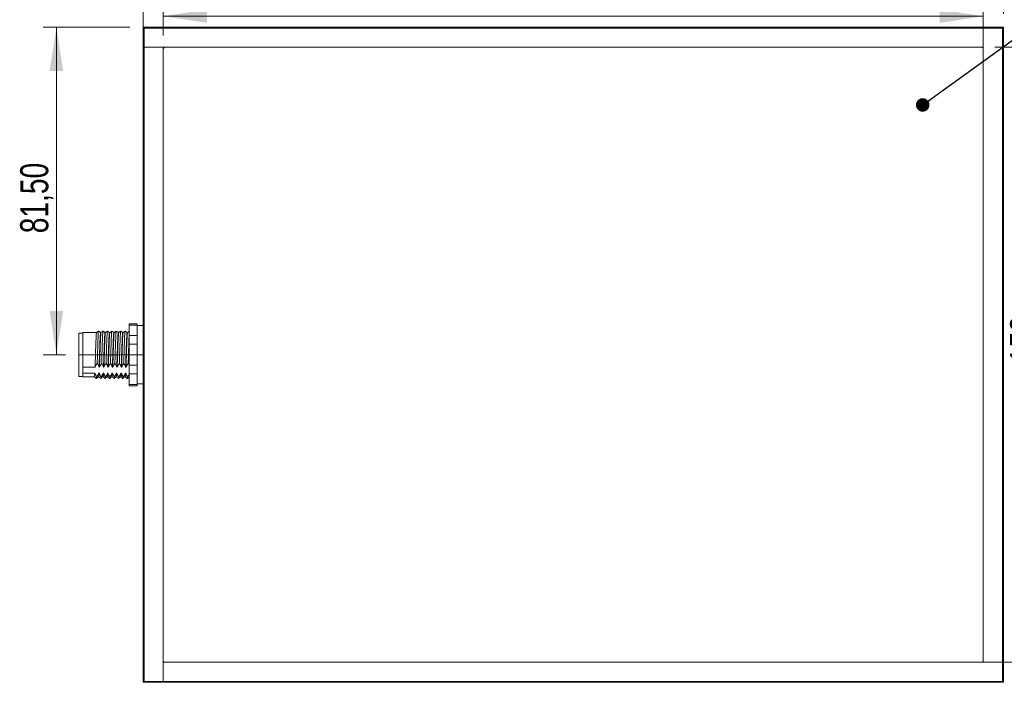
# Model space of a CAD drawing. Header units: millimetres. Extents: x 16 to 406, y 17 to 284.
# Tile 3 of 29: x 123 to 198, y 19 to 69. Entities that reach past the tile are written whole.
import ezdxf

# ---------------------------------------------------------------- set-up
doc = ezdxf.new("R2010")
doc.units = ezdxf.units.MM
doc.linetypes.add('CENTERX2', pattern=[20.32, 12.7, -2.54, 2.54, -2.54])
doc.styles.add('SLDTEXTSTYLE0', font='TXT', dxfattribs={"width": 0.75})
doc.dimstyles.new('SLDDIMSTYLE0', dxfattribs={"dimtxt": 2.116667, "dimasz": 3.302, "dimexe": 0, "dimexo": 0.0625, "dimgap": 0.529167, "dimtad": 1, "dimtoh": 1, "dimlfac": 3.3, "dimrnd": 1e-09, "dimzin": 12, "dimdsep": 46, "dimtxsty": 'SLDTEXTSTYLE0', "dimsah": 1, "dimcen": 0.09, "dimadec": 0, "dimazin": 0, "dimtfac": 1, "dimtofl": 0, "dimtmove": 0, "dimatfit": 3, "dimfxl": 0, "dimtolj": 1, "dimtzin": 12, "dimarcsym": 0})
doc.dimstyles.new('SLDDIMSTYLE1', dxfattribs={"dimtxt": 0, "dimasz": 1.016, "dimexe": 0, "dimexo": 0.0625, "dimgap": 0, "dimtad": 0, "dimtih": 1, "dimtoh": 1, "dimdec": 0, "dimrnd": 1e-09, "dimzin": 0, "dimdsep": 46, "dimtxsty": 'Standard', "dimblk1": 'DOT', "dimblk2": 'DOT', "dimsah": 1, "dimcen": 0.09, "dimadec": 0, "dimazin": 0, "dimtfac": 1.016, "dimtdec": 0, "dimtofl": 0, "dimtmove": 0, "dimatfit": 3, "dimldrblk": 'DOT', "dimfxl": 0, "dimtolj": 1, "dimtzin": 0, "dimarcsym": 0})

# ---------------------------------------------------------------- blocks, each defined once
blk = doc.blocks.new('*D128')
at = {"color": 7, "linetype": 'Continuous', "lineweight": 0}
for p, q in [((131.721, 68.103), (125.175, 68.103)), ((126.175, 43.406), (126.175, 68.103)), ((126.873, 43.406), (125.175, 43.406))]:
    blk.add_line(p, q, dxfattribs=at)
for points in [[(126.175, 68.103), (125.667, 64.801), (126.683, 64.801)], [(126.175, 43.406), (126.683, 46.708), (125.667, 46.708)]]:
    blk.add_solid(points, dxfattribs=at)
at = {"color": 7, "linetype": 'Continuous', "lineweight": 0, "insert": (123.446, 52.568), "char_height": 2.1167, "attachment_point": 1, "rotation": 90, "style": 'SLDTEXTSTYLE0'}
blk.add_mtext('81,50', dxfattribs=at)
blk = doc.blocks.new('*D129')
at = {"color": 7, "linetype": 'Continuous', "lineweight": 0}
for p, q in [((196.933, 66.587), (201.803, 66.587)), ((200.803, 66.587), (200.803, 20.224)), ((196.933, 20.224), (201.803, 20.224))]:
    blk.add_line(p, q, dxfattribs=at)
for points in [[(200.803, 66.587), (200.295, 63.285), (201.311, 63.285)], [(200.803, 20.224), (201.311, 23.526), (200.295, 23.526)]]:
    blk.add_solid(points, dxfattribs=at)
at = {"color": 7, "linetype": 'Continuous', "lineweight": 0, "insert": (198.074, 42.775), "char_height": 2.1167, "attachment_point": 1, "rotation": 90, "style": 'SLDTEXTSTYLE0'}
blk.add_mtext('153', dxfattribs=at)
blk = doc.blocks.new('*D130')
at = {"color": 7, "linetype": 'Continuous', "lineweight": 0}
for p, q in [((134.236, 67.466), (134.236, 69.934)), ((196.055, 67.466), (196.055, 69.934)), ((196.055, 68.934), (134.236, 68.934))]:
    blk.add_line(p, q, dxfattribs=at)
for points in [[(134.236, 68.934), (137.538, 68.426), (137.538, 69.442)], [(196.055, 68.934), (192.753, 69.442), (192.753, 68.426)]]:
    blk.add_solid(points, dxfattribs=at)
at = {"color": 7, "linetype": 'Continuous', "lineweight": 0, "insert": (159.239, 71.662), "char_height": 2.1167, "attachment_point": 1, "style": 'SLDTEXTSTYLE0'}
blk.add_mtext('204', dxfattribs=at)
blk = doc.blocks.new('*D131')
at = {"color": 7, "linetype": 'Continuous', "lineweight": 0}
for p, q in [((132.721, 67.587), (132.721, 73.367)), ((197.57, 69.103), (197.57, 73.367)), ((132.721, 72.367), (197.57, 72.367))]:
    blk.add_line(p, q, dxfattribs=at)
for points in [[(132.721, 72.367), (136.023, 71.859), (136.023, 72.875)], [(197.57, 72.367), (194.268, 72.875), (194.268, 71.859)]]:
    blk.add_solid(points, dxfattribs=at)
at = {"color": 7, "linetype": 'Continuous', "lineweight": 0, "insert": (159.239, 75.095), "char_height": 2.1167, "attachment_point": 1, "style": 'SLDTEXTSTYLE0'}
blk.add_mtext('214', dxfattribs=at)
blk = doc.blocks.new('*D132')
at = {"color": 7, "linetype": 'Continuous', "lineweight": 0}
for p, q in [((198.57, 68.103), (205.219, 68.103)), ((204.219, 68.103), (204.219, 18.709)), ((198.57, 18.709), (205.219, 18.709))]:
    blk.add_line(p, q, dxfattribs=at)
for points in [[(204.219, 68.103), (203.711, 64.801), (204.727, 64.801)], [(204.219, 18.709), (204.727, 22.011), (203.711, 22.011)]]:
    blk.add_solid(points, dxfattribs=at)
at = {"color": 7, "linetype": 'Continuous', "lineweight": 0, "insert": (201.491, 42.775), "char_height": 2.1167, "attachment_point": 1, "rotation": 90, "style": 'SLDTEXTSTYLE0'}
blk.add_mtext('163', dxfattribs=at)
blk = doc.blocks.new('_DOT')
at = {"color": 0, "linetype": 'ByBlock', "lineweight": -2}
blk.add_line((-0.5, 0), (-1, 0), dxfattribs=at)
at = {"color": 0, "linetype": 'ByBlock', "const_width": 0.5}
blk.add_lwpolyline([(-0.25, 0, 1), (0.25, 0, 1)], format="xyb", close=True, dxfattribs=at)

msp = doc.modelspace()

# ---------------------------------------------------------------- linework, layer by layer
at = {"color": 7, "linetype": 'Continuous', "lineweight": 15}
for p, q in [((132.7213, 68.1025), (132.7819, 68.0419)), ((132.7213, 68.1025), (134.2365, 68.1025)), ((132.7213, 66.5874), (132.7213, 68.1025)), ((134.2365, 68.0419), (132.7819, 68.0419)), ((132.7819, 68.0419), (132.7819, 66.5874)), ((134.2365, 68.0419), (134.2365, 68.1025)), ((134.2365, 68.1025), (196.0547, 68.1025)), ((196.0547, 68.0419), (134.2365, 68.0419)), ((196.0547, 68.1025), (196.0547, 68.0419)), ((196.0547, 68.1025), (197.5698, 68.1025)), ((196.0547, 68.0419), (196.0547, 68.1025)), ((196.0547, 66.5874), (196.0547, 68.0419)), ((196.0547, 20.2238), (196.0547, 68.0419)), ((197.5092, 68.0419), (196.0547, 68.0419)), ((197.5698, 68.1025), (197.5092, 68.0419)), ((197.5092, 66.5874), (197.5092, 68.0419)), ((197.5698, 68.1025), (197.5698, 66.5874)), ((132.7213, 20.2238), (132.7213, 66.5874)), ((132.7213, 66.5874), (132.7819, 66.5874)), ((132.7819, 66.5874), (132.7213, 66.5874)), ((132.7819, 66.5874), (132.7819, 20.2238)), ((132.7819, 66.5874), (134.2365, 66.5874)), ((196.0547, 66.5874), (132.7819, 66.5874)), ((134.2365, 66.5874), (134.2365, 18.7692)), ((134.2365, 20.345), (134.2365, 66.4662)), ((134.3577, 66.5874), (195.9335, 66.5874)), ((196.0547, 66.4662), (196.0547, 20.345)), ((197.5092, 66.5874), (197.5698, 66.5874)), ((197.5092, 20.2238), (197.5092, 66.5874)), ((197.5698, 66.5874), (197.5698, 20.2238)), ((131.6607, 45.6362), (131.6607, 45.7377)), ((132.2668, 45.6362), (131.6607, 45.6362)), ((131.6607, 44.849), (131.6607, 45.6362)), ((132.2668, 45.7377), (132.2668, 45.6362)), ((132.2668, 45.5286), (132.2668, 45.6362)), ((132.2668, 45.5286), (132.2668, 44.9566)), ((127.8728, 41.7692), (127.8728, 45.0419)), ((128.1759, 42.4722), (128.1759, 45.0722)), ((131.6607, 44.849), (132.2668, 44.849)), ((131.6607, 44.1929), (131.6607, 44.849)), ((132.2668, 44.849), (132.2668, 44.9566)), ((132.2668, 44.849), (132.2668, 44.1929)), ((132.2668, 44.1929), (131.6607, 44.1929)), ((131.6607, 42.6183), (131.6607, 44.1929)), ((132.2668, 43.9775), (132.2668, 44.1929)), ((132.2668, 43.9775), (132.2668, 42.8336)), ((128.1759, 42.4722), (129.0911, 42.4722)), ((128.1759, 42.4722), (128.1759, 42.2485)), ((129.3941, 42.4722), (129.4244, 42.4722)), ((129.7275, 42.4722), (129.7578, 42.4722)), ((130.0608, 42.4722), (130.0911, 42.4722)), ((130.3941, 42.4722), (130.4244, 42.4722)), ((130.7275, 42.4722), (130.7578, 42.4722)), ((131.0608, 42.4722), (131.0911, 42.4722)), ((131.3941, 42.4722), (131.4244, 42.4722)), ((131.6607, 42.6183), (132.2668, 42.6183)), ((131.6607, 41.9622), (131.6607, 42.6183)), ((132.2668, 42.6183), (132.2668, 42.8336)), ((132.2668, 42.6183), (132.2668, 41.9622)), ((128.1759, 42.2485), (128.1759, 42.0248)), ((129.0713, 42.0248), (128.1759, 42.0248)), ((128.1759, 41.7389), (128.1759, 42.0248)), ((129.4046, 42.0248), (129.3743, 42.0248)), ((129.7379, 42.0248), (129.7076, 42.0248)), ((130.0713, 42.0248), (130.0409, 42.0248)), ((130.4046, 42.0248), (130.3743, 42.0248)), ((130.7379, 42.0248), (130.7076, 42.0248)), ((131.0713, 42.0248), (131.0409, 42.0248)), ((131.4046, 42.0248), (131.3743, 42.0248)), ((132.2668, 41.9622), (131.6607, 41.9622)), ((131.6607, 41.1749), (131.6607, 41.9622)), ((132.2668, 41.8545), (132.2668, 41.9622)), ((132.2668, 41.8545), (132.2668, 41.2826)), ((131.6607, 41.1749), (132.2668, 41.1749)), ((131.6607, 41.0734), (131.6607, 41.1749)), ((132.2668, 41.1749), (132.2668, 41.2826)), ((132.2668, 41.1749), (132.2668, 41.0734)), ((132.7819, 20.2238), (132.7213, 20.2238)), ((132.7213, 18.7086), (132.7213, 20.2238)), ((132.7819, 20.2238), (132.7819, 18.7692)), ((134.2365, 20.2238), (134.2365, 18.7692)), ((134.2365, 20.2238), (197.5092, 20.2238)), ((195.9335, 20.2238), (134.3577, 20.2238)), ((197.5092, 20.2238), (196.0547, 20.2238)), ((197.5092, 18.7692), (197.5092, 20.2238)), ((197.5092, 20.2238), (197.5698, 20.2238)), ((197.5698, 20.2238), (197.5092, 20.2238)), ((197.5698, 20.2238), (197.5698, 18.7086)), ((132.7213, 18.7086), (132.7819, 18.7692)), ((134.2365, 18.7086), (132.7213, 18.7086)), ((132.7819, 18.7692), (134.2365, 18.7692)), ((134.2365, 18.7692), (134.2365, 18.7086)), ((134.2365, 18.7692), (196.0547, 18.7692)), ((134.2365, 18.7086), (134.2365, 18.7692)), ((196.0547, 18.7086), (134.2365, 18.7086)), ((196.0547, 18.7692), (197.5092, 18.7692)), ((196.0547, 18.7692), (196.0547, 18.7086)), ((197.5698, 18.7086), (196.0547, 18.7086)), ((197.5698, 18.7086), (197.5092, 18.7692))]:
    msp.add_line(p, q, dxfattribs=at)
at = {"color": 7, "linetype": 'CENTERX2', "lineweight": 0}
msp.add_line((127.8728, 43.4056), (132.7819, 43.4056), dxfattribs=at)
at = {"color": 7, "linetype": 'Continuous', "lineweight": 15}
for centre, start, end in [((134.3577, 66.4662), 90, 180), ((195.9335, 66.4662), 0, 90), ((134.3577, 20.345), 180, 270), ((195.9335, 20.345), 270, 0)]:
    msp.add_arc(centre, 0.1212, start, end, dxfattribs=at)
for points in [[(132.2668, 45.7377), (131.6607, 45.7377)], [(132.7213, 45.6025), (132.2668, 45.6025)], [(128.1759, 45.0419), (127.8728, 45.0419)], [(129.2062, 45.0722), (128.1759, 45.0722)], [(129.5396, 45.0722), (129.5092, 45.0722)], [(129.8728, 45.0722), (129.8426, 45.0722)], [(130.2061, 45.0722), (130.1758, 45.0722)], [(130.5395, 45.0722), (130.5092, 45.0722)], [(130.8729, 45.0722), (130.8425, 45.0722)], [(131.5395, 45.0722), (131.5092, 45.0722)], [(132.7213, 45.1697), (132.6922, 45.193)], [(127.8728, 41.7692), (128.1759, 41.7692)], [(128.1759, 41.7389), (129.0395, 41.7389)], [(129.3426, 41.7389), (129.3729, 41.7389)], [(130.0092, 41.7389), (130.0395, 41.7389)], [(130.3425, 41.7389), (130.3728, 41.7389)], [(130.6759, 41.7389), (130.7062, 41.7389)], [(131.0092, 41.7389), (131.0396, 41.7389)], [(132.7049, 41.7394), (132.7213, 41.7263)], [(131.6607, 41.0734), (132.2668, 41.0734)], [(132.2668, 41.2086), (132.7213, 41.2086)]]:
    msp.add_open_spline(points, degree=1, dxfattribs=at)
for points, knots in [([(129.2062, 45.0571), (129.2046, 45.0613), (129.1979, 45.0778), (129.1857, 44.9651), (129.17, 44.7264), (129.1555, 44.3695), (129.1395, 43.9357), (129.1243, 43.4583), (129.1087, 42.9448), (129.0973, 42.6382), (129.0911, 42.4722)], [0, 0, 0, 0, 0.0445253, 0.1784782, 0.3125506, 0.4440714, 0.5786208, 0.7117414, 0.843936, 1, 1, 1, 1]), ([(129.3565, 45.193), (129.3312, 45.1728), (129.2807, 45.1323), (129.2302, 45.0919), (129.2049, 45.0717)], [0, 0, 0, 0, 0.5000019, 1, 1, 1, 1]), ([(129.3565, 45.1827), (129.3553, 45.1845), (129.3491, 45.1934), (129.3372, 45.0793), (129.3215, 44.8223), (129.307, 44.4396), (129.2911, 43.9744), (129.2758, 43.4616), (129.2641, 43.0474), (129.2568, 42.8223), (129.2547, 42.7578)], [0, 0, 0, 0, 0.0380925, 0.1892365, 0.3405152, 0.4889156, 0.6407325, 0.7909375, 0.940098, 1, 1, 1, 1]), ([(129.5104, 45.0717), (129.4852, 45.092), (129.4346, 45.1324), (129.3841, 45.1728), (129.3588, 45.193)], [0, 0, 0, 0, 0.4999981, 1, 1, 1, 1]), ([(129.5092, 45.0571), (129.5076, 45.0613), (129.501, 45.0778), (129.4887, 44.9651), (129.473, 44.7264), (129.4586, 44.3695), (129.4426, 43.9357), (129.4274, 43.4583), (129.4117, 42.9448), (129.4003, 42.6382), (129.3941, 42.4722)], [0, 0, 0, 0, 0.0445253, 0.1784782, 0.3125506, 0.4440714, 0.5786208, 0.7117414, 0.843936, 1, 1, 1, 1]), ([(129.5396, 45.0648), (129.5389, 45.0672), (129.5333, 45.0889), (129.5225, 44.9985), (129.5065, 44.7896), (129.4921, 44.4526), (129.4763, 44.0334), (129.4607, 43.5607), (129.4477, 43.127), (129.4352, 42.7592), (129.428, 42.5679), (129.4244, 42.4722)], [0, 0, 0, 0, 0.01654913, 0.14968728, 0.28413513, 0.41556499, 0.5496226, 0.68344157, 0.81498396, 0.90750002, 1, 1, 1, 1]), ([(129.6898, 45.193), (129.6646, 45.1728), (129.614, 45.1323), (129.5635, 45.0919), (129.5382, 45.0717)], [0, 0, 0, 0, 0.5000019, 1, 1, 1, 1]), ([(129.6899, 45.1908), (129.6896, 45.1914), (129.6845, 45.2037), (129.674, 45.1162), (129.658, 44.8898), (129.6436, 44.529), (129.6278, 44.0788), (129.6122, 43.5727), (129.5996, 43.1187), (129.5913, 42.8577), (129.5881, 42.7578)], [0, 0, 0, 0, 0.0065658, 0.156863, 0.3086383, 0.4570076, 0.6083425, 0.759408, 0.9079043, 1, 1, 1, 1]), ([(129.8438, 45.0717), (129.8185, 45.092), (129.768, 45.1324), (129.7174, 45.1728), (129.6922, 45.193)], [0, 0, 0, 0, 0.4999981, 1, 1, 1, 1]), ([(129.8426, 45.0648), (129.842, 45.0672), (129.8363, 45.0889), (129.8255, 44.9985), (129.8095, 44.7896), (129.7951, 44.4526), (129.7794, 44.0334), (129.7637, 43.5607), (129.7508, 43.127), (129.7382, 42.7592), (129.7311, 42.5679), (129.7275, 42.4722)], [0, 0, 0, 0, 0.01654913, 0.14968728, 0.28413513, 0.41556499, 0.5496226, 0.68344157, 0.81498396, 0.90750002, 1, 1, 1, 1]), ([(129.8715, 45.0623), (129.8674, 45.0537), (129.8583, 45.0348), (129.8431, 44.8422), (129.8285, 44.5333), (129.8131, 44.128), (129.7972, 43.6639), (129.7838, 43.2123), (129.7702, 42.8053), (129.7619, 42.5834), (129.7578, 42.4722)], [0, 0, 0, 0, 0.1112241, 0.2473812, 0.3807073, 0.5155973, 0.6514516, 0.784323, 0.8919803, 1, 1, 1, 1]), ([(130.0232, 45.193), (129.9979, 45.1728), (129.9474, 45.1323), (129.8968, 45.0919), (129.8716, 45.0717)], [0, 0, 0, 0, 0.5000019, 1, 1, 1, 1]), ([(130.0231, 45.1829), (130.019, 45.1737), (130.0098, 45.1534), (129.9946, 44.9466), (129.98, 44.6154), (129.9646, 44.1803), (129.9487, 43.6835), (129.9352, 43.191), (129.9257, 42.8934), (129.9214, 42.7578)], [0, 0, 0, 0, 0.1244815, 0.2764957, 0.4253502, 0.5759502, 0.7276264, 0.8759733, 1, 1, 1, 1]), ([(130.1771, 45.0717), (130.1518, 45.092), (130.1013, 45.1324), (130.0508, 45.1728), (130.0255, 45.193)], [0, 0, 0, 0, 0.4999981, 1, 1, 1, 1]), ([(130.1758, 45.0671), (130.1713, 45.0581), (130.1618, 45.0391), (130.1462, 44.8425), (130.1315, 44.5332), (130.1161, 44.1281), (130.1002, 43.6639), (130.0868, 43.2123), (130.0733, 42.8053), (130.065, 42.5834), (130.0608, 42.4722)], [0, 0, 0, 0, 0.12118668, 0.25581755, 0.38764916, 0.52102712, 0.65535855, 0.78674055, 0.89319112, 1, 1, 1, 1]), ([(130.2048, 45.0558), (130.2018, 45.0546), (130.1939, 45.0516), (130.1798, 44.8926), (130.1648, 44.6086), (130.1499, 44.22), (130.1338, 43.766), (130.1197, 43.2984), (130.1053, 42.8518), (130.0958, 42.5991), (130.0911, 42.4722)], [0, 0, 0, 0, 0.0822001, 0.2183383, 0.3525541, 0.4865694, 0.6227413, 0.755942, 0.8774942, 1, 1, 1, 1]), ([(130.3565, 45.193), (130.3312, 45.1728), (130.2807, 45.1323), (130.2302, 45.0919), (130.2049, 45.0717)], [0, 0, 0, 0, 0.5000019, 1, 1, 1, 1]), ([(130.3564, 45.1759), (130.3534, 45.1747), (130.3454, 45.1714), (130.3314, 45.0007), (130.3163, 44.6962), (130.3014, 44.279), (130.2853, 43.7931), (130.2706, 43.2644), (130.2601, 42.9292), (130.2547, 42.7578)], [0, 0, 0, 0, 0.09227, 0.2442452, 0.3940751, 0.5436811, 0.6956939, 0.8443908, 1, 1, 1, 1]), ([(130.5104, 45.0717), (130.4852, 45.092), (130.4346, 45.1324), (130.3841, 45.1728), (130.3588, 45.193)], [0, 0, 0, 0, 0.4999981, 1, 1, 1, 1]), ([(130.5092, 45.0582), (130.5057, 45.0573), (130.4973, 45.055), (130.4829, 44.8931), (130.4678, 44.6085), (130.4529, 44.2201), (130.4368, 43.766), (130.4228, 43.2984), (130.4083, 42.8518), (130.3989, 42.5991), (130.3941, 42.4722)], [0, 0, 0, 0, 0.0927044, 0.2272844, 0.3599642, 0.4924456, 0.627059, 0.7587352, 0.8788963, 1, 1, 1, 1]), ([(130.5382, 45.0555), (130.5363, 45.058), (130.5294, 45.0666), (130.5166, 44.9369), (130.5011, 44.6796), (130.4866, 44.3089), (130.4705, 43.8668), (130.4556, 43.3848), (130.4405, 42.9051), (130.4297, 42.6091), (130.4245, 42.4738), (130.4244, 42.4722)], [0, 0, 0, 0, 0.0533466, 0.18921, 0.3243493, 0.4576501, 0.5938836, 0.7278512, 0.8622134, 0.9983795, 1, 1, 1, 1]), ([(130.6898, 45.193), (130.6646, 45.1728), (130.614, 45.1323), (130.5635, 45.0919), (130.5382, 45.0717)], [0, 0, 0, 0, 0.5000019, 1, 1, 1, 1]), ([(130.6898, 45.1755), (130.6878, 45.1782), (130.6809, 45.1875), (130.6681, 45.0483), (130.6526, 44.7723), (130.6381, 44.3745), (130.622, 43.9009), (130.606, 43.3386), (130.5945, 42.9652), (130.5881, 42.7578)], [0, 0, 0, 0, 0.0602939, 0.2119548, 0.3628076, 0.5116085, 0.6636824, 0.8132276, 1, 1, 1, 1]), ([(130.8438, 45.0717), (130.8185, 45.092), (130.768, 45.1324), (130.7174, 45.1728), (130.6922, 45.193)], [0, 0, 0, 0, 0.4999981, 1, 1, 1, 1]), ([(130.8425, 45.0554), (130.8402, 45.0588), (130.8328, 45.0691), (130.8196, 44.9377), (130.8042, 44.6794), (130.7896, 44.309), (130.7735, 43.8668), (130.7586, 43.3848), (130.7435, 42.9051), (130.7328, 42.6091), (130.7275, 42.4738), (130.7275, 42.4722)], [0, 0, 0, 0, 0.064293, 0.1985854, 0.3321621, 0.4639214, 0.5985796, 0.7309982, 0.8638067, 0.9983983, 1, 1, 1, 1]), ([(130.8716, 45.0615), (130.8707, 45.064), (130.8648, 45.0799), (130.8534, 44.9748), (130.8376, 44.7462), (130.8232, 44.3947), (130.8072, 43.9655), (130.7919, 43.4882), (130.7772, 43.0051), (130.7653, 42.6686), (130.7589, 42.5026), (130.7578, 42.4722)], [0, 0, 0, 0, 0.0247259, 0.1600197, 0.2957965, 0.4287776, 0.5647738, 0.6996848, 0.8331776, 0.9694433, 1, 1, 1, 1]), ([(131.0232, 45.193), (130.9979, 45.1728), (130.9474, 45.1323), (130.8968, 45.0919), (130.8716, 45.0717)], [0, 0, 0, 0, 0.5000019, 1, 1, 1, 1]), ([(131.0232, 45.1817), (131.0223, 45.1845), (131.0163, 45.2017), (131.0049, 45.089), (130.9891, 44.8437), (130.9747, 44.4667), (130.9588, 44.0061), (130.9447, 43.5409), (130.9329, 43.1165), (130.9252, 42.8782), (130.9214, 42.7578)], [0, 0, 0, 0, 0.0285502, 0.1794513, 0.3308909, 0.4792132, 0.6308975, 0.7813717, 0.8894715, 1, 1, 1, 1]), ([(131.1771, 45.0717), (131.1518, 45.092), (131.1013, 45.1324), (131.0508, 45.1728), (131.0255, 45.193)], [0, 0, 0, 0, 0.4999981, 1, 1, 1, 1]), ([(131.1759, 45.0588), (131.1746, 45.0627), (131.1683, 45.0813), (131.1564, 44.9759), (131.1406, 44.7459), (131.1262, 44.3948), (131.1103, 43.9655), (131.0949, 43.4882), (131.0802, 43.0051), (131.0683, 42.6686), (131.062, 42.5026), (131.0608, 42.4722)], [0, 0, 0, 0, 0.0360832, 0.1698015, 0.3039971, 0.4354296, 0.5698421, 0.703182, 0.8351203, 0.9697992, 1, 1, 1, 1]), ([(131.205, 45.0704), (131.2001, 45.0544), (131.1901, 45.0218), (131.1741, 44.8033), (131.1597, 44.478), (131.144, 44.0619), (131.1283, 43.5918), (131.1139, 43.1068), (131.1009, 42.7294), (131.0934, 42.5322), (131.0911, 42.4722)], [0, 0, 0, 0, 0.1316105, 0.2676559, 0.4006426, 0.5360307, 0.6715394, 0.8044692, 0.9404602, 1, 1, 1, 1]), ([(131.3565, 45.193), (131.3312, 45.1728), (131.2807, 45.1323), (131.2302, 45.0919), (131.2049, 45.0717)], [0, 0, 0, 0, 0.5000019, 1, 1, 1, 1]), ([(131.3589, 45.1841), (131.3582, 45.1875), (131.3525, 45.215), (131.3417, 45.125), (131.3257, 44.9092), (131.3112, 44.5549), (131.2955, 44.1097), (131.2806, 43.6334), (131.2678, 43.1697), (131.2591, 42.8961), (131.2547, 42.7578)], [0, 0, 0, 0, 0.0207784, 0.1672307, 0.3155174, 0.4604712, 0.6080416, 0.7557435, 0.8765437, 1, 1, 1, 1]), ([(131.5104, 45.0717), (131.4852, 45.092), (131.4346, 45.1324), (131.3841, 45.1728), (131.3588, 45.193)], [0, 0, 0, 0, 0.4999981, 1, 1, 1, 1]), ([(131.5092, 45.0683), (131.5089, 45.0696), (131.5036, 45.092), (131.4932, 45.0071), (131.4772, 44.8076), (131.4627, 44.4768), (131.4471, 44.0622), (131.4313, 43.5917), (131.4169, 43.1068), (131.4039, 42.7294), (131.3964, 42.5322), (131.3941, 42.4722)], [0, 0, 0, 0, 0.0082521, 0.1411397, 0.2756921, 0.4072196, 0.541122, 0.6751437, 0.8066149, 0.9411135, 1, 1, 1, 1]), ([(131.5382, 45.0597), (131.5344, 45.0538), (131.5257, 45.04), (131.5108, 44.8579), (131.4961, 44.5564), (131.4808, 44.156), (131.4648, 43.6946), (131.4504, 43.2097), (131.4365, 42.7914), (131.4278, 42.5626), (131.4244, 42.4722)], [0, 0, 0, 0, 0.1025114, 0.238699, 0.3722566, 0.5069174, 0.6429029, 0.7758358, 0.9114266, 1, 1, 1, 1]), ([(131.6607, 45.1697), (131.6452, 45.1572), (131.6043, 45.1246), (131.5635, 45.0919), (131.5382, 45.0717)], [0, 0, 0, 0, 0.3811241, 1, 1, 1, 1]), ([(131.6607, 44.9062), (131.6563, 44.8182), (131.6469, 44.6298), (131.6323, 44.2086), (131.6166, 43.7264), (131.6028, 43.2234), (131.593, 42.914), (131.5881, 42.7578)], [0, 0, 0, 0, 0.1841547, 0.3941325, 0.6061753, 0.8012672, 1, 1, 1, 1]), ([(129.0911, 42.4722), (129.1126, 42.521), (129.145, 42.5946), (129.2044, 42.6887), (129.2379, 42.7347), (129.2547, 42.7578)], [0, 0, 0, 0, 0.4964608, 0.7479039, 1, 1, 1, 1]), ([(129.2547, 42.7578), (129.2686, 42.7363), (129.3053, 42.6799), (129.3557, 42.5852), (129.3813, 42.51), (129.3941, 42.4722)], [0, 0, 0, 0, 0.2340907, 0.6153349, 1, 1, 1, 1]), ([(129.4244, 42.4722), (129.4459, 42.521), (129.4784, 42.5946), (129.5378, 42.6887), (129.5713, 42.7347), (129.5881, 42.7578)], [0, 0, 0, 0, 0.4964608, 0.7479039, 1, 1, 1, 1]), ([(129.5881, 42.7578), (129.602, 42.7363), (129.6386, 42.6799), (129.689, 42.5852), (129.7146, 42.51), (129.7275, 42.4722)], [0, 0, 0, 0, 0.23409075, 0.61533487, 1, 1, 1, 1]), ([(129.7578, 42.4722), (129.7678, 42.4967), (129.788, 42.5458), (129.8204, 42.6057), (129.8489, 42.6531), (129.8718, 42.6884), (129.8959, 42.7233), (129.9129, 42.7463), (129.9214, 42.7578)], [0, 0, 0, 0, 0.2477684, 0.496566, 0.6222173, 0.7479592, 0.8739447, 1, 1, 1, 1]), ([(129.9214, 42.7578), (129.9285, 42.7471), (129.9426, 42.7257), (129.9667, 42.6864), (129.9929, 42.6396), (130.0196, 42.5849), (130.0429, 42.5291), (130.0548, 42.4912), (130.0608, 42.4722)], [0, 0, 0, 0, 0.1169934, 0.2340499, 0.42449, 0.6152952, 0.8073873, 1, 1, 1, 1]), ([(130.0911, 42.4722), (130.1012, 42.4967), (130.1213, 42.5458), (130.1537, 42.6057), (130.1822, 42.6531), (130.2051, 42.6884), (130.2292, 42.7233), (130.2462, 42.7463), (130.2547, 42.7578)], [0, 0, 0, 0, 0.2477684, 0.496566, 0.6222173, 0.7479592, 0.8739447, 1, 1, 1, 1]), ([(130.2547, 42.7578), (130.2618, 42.7471), (130.276, 42.7257), (130.3, 42.6864), (130.3263, 42.6396), (130.3529, 42.5849), (130.3762, 42.5291), (130.3882, 42.4912), (130.3941, 42.4722)], [0, 0, 0, 0, 0.1169934, 0.2340499, 0.42449, 0.6152952, 0.8073873, 1, 1, 1, 1]), ([(130.4244, 42.4722), (130.4459, 42.521), (130.4784, 42.5946), (130.5378, 42.6887), (130.5713, 42.7347), (130.5881, 42.7578)], [0, 0, 0, 0, 0.4964608, 0.7479039, 1, 1, 1, 1]), ([(130.5881, 42.7578), (130.602, 42.7363), (130.6386, 42.6799), (130.689, 42.5852), (130.7146, 42.51), (130.7275, 42.4722)], [0, 0, 0, 0, 0.2340907, 0.6153349, 1, 1, 1, 1]), ([(130.7578, 42.4722), (130.7793, 42.521), (130.8117, 42.5946), (130.8711, 42.6887), (130.9046, 42.7347), (130.9214, 42.7578)], [0, 0, 0, 0, 0.4964608, 0.7479039, 1, 1, 1, 1]), ([(130.9214, 42.7578), (130.9353, 42.7363), (130.9719, 42.6799), (131.0224, 42.5852), (131.0479, 42.51), (131.0608, 42.4722)], [0, 0, 0, 0, 0.23409075, 0.61533487, 1, 1, 1, 1]), ([(131.0911, 42.4722), (131.1126, 42.521), (131.145, 42.5946), (131.2044, 42.6887), (131.2379, 42.7347), (131.2547, 42.7578)], [0, 0, 0, 0, 0.4964608, 0.7479039, 1, 1, 1, 1]), ([(131.2547, 42.7578), (131.2686, 42.7363), (131.3053, 42.6799), (131.3557, 42.5852), (131.3813, 42.51), (131.3941, 42.4722)], [0, 0, 0, 0, 0.2340907, 0.6153349, 1, 1, 1, 1]), ([(131.4244, 42.4722), (131.4345, 42.4967), (131.4547, 42.5458), (131.487, 42.6057), (131.5155, 42.6531), (131.5385, 42.6884), (131.5625, 42.7233), (131.5795, 42.7463), (131.5881, 42.7578)], [0, 0, 0, 0, 0.2477684, 0.496566, 0.6222173, 0.7479592, 0.8739447, 1, 1, 1, 1]), ([(131.5881, 42.7578), (131.6023, 42.7364), (131.6294, 42.6955), (131.6506, 42.6528), (131.6607, 42.6325)], [0, 0, 0, 0, 0.5229461, 1, 1, 1, 1]), ([(129.0394, 41.7389), (129.0646, 41.7187), (129.1152, 41.6783), (129.1657, 41.6379), (129.191, 41.6177)], [0, 0, 0, 0, 0.4999988, 1, 1, 1, 1]), ([(129.0713, 42.0248), (129.0673, 41.964), (129.0595, 41.8425), (129.0486, 41.7469), (129.0422, 41.753), (129.0395, 41.7556)], [0, 0, 0, 0, 0.3678949, 0.7351153, 1, 1, 1, 1]), ([(129.2107, 41.7392), (129.1967, 41.7606), (129.1713, 41.7996), (129.1392, 41.8574), (129.1125, 41.9121), (129.0892, 41.9679), (129.0772, 42.0058), (129.0713, 42.0248)], [0, 0, 0, 0, 0.2340375, 0.4244807, 0.615289, 0.8073842, 1, 1, 1, 1]), ([(129.2107, 41.7392), (129.2068, 41.6971), (129.2, 41.6238), (129.1937, 41.632), (129.191, 41.6355)], [0, 0, 0, 0, 0.5727885, 1, 1, 1, 1]), ([(129.1927, 41.6187), (129.218, 41.6389), (129.2685, 41.6793), (129.3191, 41.7197), (129.3443, 41.7399)], [0, 0, 0, 0, 0.50000101, 1, 1, 1, 1]), ([(129.3743, 42.0248), (129.3642, 42.0003), (129.3441, 41.9512), (129.3051, 41.8792), (129.2611, 41.8083), (129.2275, 41.7622), (129.2107, 41.7392)], [0, 0, 0, 0, 0.2477781, 0.4965855, 0.7479664, 1, 1, 1, 1]), ([(129.3743, 42.0248), (129.3703, 41.964), (129.3625, 41.8425), (129.3517, 41.7469), (129.3452, 41.753), (129.3426, 41.7556)], [0, 0, 0, 0, 0.3678949, 0.73511528, 1, 1, 1, 1]), ([(129.3716, 41.7394), (129.3968, 41.7192), (129.4474, 41.6788), (129.4979, 41.6384), (129.5232, 41.6182)], [0, 0, 0, 0, 0.4999981, 1, 1, 1, 1]), ([(129.4046, 42.0248), (129.3977, 41.9219), (129.3868, 41.7588), (129.3767, 41.753), (129.3729, 41.7509)], [0, 0, 0, 0, 0.6306583, 1, 1, 1, 1]), ([(129.544, 41.7392), (129.53, 41.7606), (129.5047, 41.7996), (129.4725, 41.8574), (129.4458, 41.9121), (129.4225, 41.9679), (129.4106, 42.0058), (129.4046, 42.0248)], [0, 0, 0, 0, 0.2340375, 0.4244807, 0.615289, 0.8073842, 1, 1, 1, 1]), ([(129.5255, 41.6182), (129.5508, 41.6384), (129.6013, 41.6788), (129.6518, 41.7192), (129.6771, 41.7394)], [0, 0, 0, 0, 0.5000019, 1, 1, 1, 1]), ([(129.544, 41.7392), (129.5412, 41.7087), (129.5349, 41.6389), (129.529, 41.6356), (129.5256, 41.6337)], [0, 0, 0, 0, 0.4366408, 1, 1, 1, 1]), ([(129.7076, 42.0248), (129.6976, 42.0003), (129.6774, 41.9512), (129.6384, 41.8792), (129.5944, 41.8083), (129.5608, 41.7622), (129.544, 41.7392)], [0, 0, 0, 0, 0.2477781, 0.4965855, 0.7479664, 1, 1, 1, 1]), ([(129.7076, 42.0248), (129.7007, 41.921), (129.6903, 41.7631), (129.6805, 41.7563), (129.6772, 41.754)], [0, 0, 0, 0, 0.6571957, 1, 1, 1, 1]), ([(129.7379, 42.0248), (129.7322, 41.9435), (129.7213, 41.7878), (129.7106, 41.7154), (129.7052, 41.7418), (129.7049, 41.7434)], [0, 0, 0, 0, 0.50681521, 0.97095592, 1, 1, 1, 1]), ([(129.7049, 41.7394), (129.7302, 41.7192), (129.7807, 41.6788), (129.8312, 41.6384), (129.8565, 41.6182)], [0, 0, 0, 0, 0.4999981, 1, 1, 1, 1]), ([(129.8773, 41.7392), (129.8634, 41.7606), (129.838, 41.7996), (129.8058, 41.8574), (129.7791, 41.9121), (129.7559, 41.9679), (129.7439, 42.0058), (129.7379, 42.0248)], [0, 0, 0, 0, 0.2340375, 0.4244807, 0.615289, 0.8073842, 1, 1, 1, 1]), ([(129.8773, 41.7392), (129.8757, 41.7217), (129.8689, 41.6484), (129.8621, 41.5924), (129.8568, 41.6207), (129.8565, 41.6224)], [0, 0, 0, 0, 0.2283756, 0.9556532, 1, 1, 1, 1]), ([(129.8588, 41.6182), (129.8841, 41.6384), (129.9346, 41.6788), (129.9852, 41.7192), (130.0104, 41.7394)], [0, 0, 0, 0, 0.5000019, 1, 1, 1, 1]), ([(130.0409, 42.0248), (130.0309, 42.0003), (130.0107, 41.9512), (129.9718, 41.8792), (129.9277, 41.8083), (129.8942, 41.7622), (129.8773, 41.7392)], [0, 0, 0, 0, 0.2477781, 0.4965855, 0.7479664, 1, 1, 1, 1]), ([(130.0409, 42.0248), (130.0352, 41.9376), (130.0248, 41.7788), (130.0149, 41.7559), (130.0104, 41.7456)], [0, 0, 0, 0, 0.5487726, 1, 1, 1, 1]), ([(130.0713, 42.0248), (130.0667, 41.9567), (130.0569, 41.8105), (130.0459, 41.7246), (130.0395, 41.7479), (130.0382, 41.7529)], [0, 0, 0, 0, 0.40652846, 0.87321468, 1, 1, 1, 1]), ([(130.0382, 41.7394), (130.0635, 41.7192), (130.114, 41.6788), (130.1646, 41.6384), (130.1898, 41.6182)], [0, 0, 0, 0, 0.4999981, 1, 1, 1, 1]), ([(130.2107, 41.7392), (130.1967, 41.7606), (130.1601, 41.8171), (130.1097, 41.9118), (130.0841, 41.987), (130.0713, 42.0248)], [0, 0, 0, 0, 0.2340907, 0.6153349, 1, 1, 1, 1]), ([(130.2107, 41.7392), (130.2102, 41.7334), (130.2044, 41.6672), (130.1974, 41.6018), (130.1911, 41.6272), (130.1897, 41.6326)], [0, 0, 0, 0, 0.0706154, 0.80297, 1, 1, 1, 1]), ([(130.1922, 41.6182), (130.2174, 41.6384), (130.268, 41.6788), (130.3185, 41.7192), (130.3438, 41.7394)], [0, 0, 0, 0, 0.5000019, 1, 1, 1, 1]), ([(130.3743, 42.0248), (130.3528, 41.9759), (130.3204, 41.9024), (130.2609, 41.8083), (130.2274, 41.7622), (130.2107, 41.7392)], [0, 0, 0, 0, 0.4964608, 0.7479039, 1, 1, 1, 1]), ([(130.3743, 42.0248), (130.3697, 41.9569), (130.36, 41.8112), (130.3494, 41.7256), (130.3434, 41.7461), (130.3425, 41.7493)], [0, 0, 0, 0, 0.4233341, 0.9093129, 1, 1, 1, 1]), ([(130.3716, 41.7394), (130.3968, 41.7192), (130.4474, 41.6788), (130.4979, 41.6384), (130.5232, 41.6182)], [0, 0, 0, 0, 0.4999981, 1, 1, 1, 1]), ([(130.4046, 42.0248), (130.4012, 41.9717), (130.3926, 41.8372), (130.3817, 41.7373), (130.3748, 41.7512), (130.3728, 41.7551)], [0, 0, 0, 0, 0.31892, 0.8071318, 1, 1, 1, 1]), ([(130.544, 41.7392), (130.53, 41.7606), (130.5047, 41.7996), (130.4725, 41.8574), (130.4458, 41.9121), (130.4225, 41.9679), (130.4106, 42.0058), (130.4046, 42.0248)], [0, 0, 0, 0, 0.2340375, 0.4244807, 0.615289, 0.8073842, 1, 1, 1, 1]), ([(130.5255, 41.6182), (130.5508, 41.6384), (130.6013, 41.6788), (130.6518, 41.7192), (130.6771, 41.7394)], [0, 0, 0, 0, 0.5000019, 1, 1, 1, 1]), ([(130.544, 41.7392), (130.5391, 41.6845), (130.5327, 41.6148), (130.5268, 41.6282), (130.5255, 41.6311)], [0, 0, 0, 0, 0.784162, 1, 1, 1, 1]), ([(130.7076, 42.0248), (130.6976, 42.0003), (130.6774, 41.9512), (130.6384, 41.8792), (130.5944, 41.8083), (130.5608, 41.7622), (130.544, 41.7392)], [0, 0, 0, 0, 0.2477781, 0.4965855, 0.7479664, 1, 1, 1, 1]), ([(130.7076, 42.0248), (130.7042, 41.9717), (130.6956, 41.8372), (130.6847, 41.7373), (130.6778, 41.7512), (130.6759, 41.7551)], [0, 0, 0, 0, 0.31892, 0.8071318, 1, 1, 1, 1]), ([(130.7049, 41.7394), (130.7302, 41.7192), (130.7807, 41.6788), (130.8312, 41.6384), (130.8565, 41.6182)], [0, 0, 0, 0, 0.4999981, 1, 1, 1, 1]), ([(130.7379, 42.0248), (130.7356, 41.9878), (130.7282, 41.8664), (130.7172, 41.7505), (130.7092, 41.7536), (130.7062, 41.7548)], [0, 0, 0, 0, 0.2143574, 0.7039569, 1, 1, 1, 1]), ([(130.8773, 41.7392), (130.8634, 41.7606), (130.8268, 41.8171), (130.7764, 41.9118), (130.7508, 41.987), (130.7379, 42.0248)], [0, 0, 0, 0, 0.2340907, 0.6153349, 1, 1, 1, 1]), ([(130.8588, 41.6182), (130.8841, 41.6384), (130.9346, 41.6788), (130.9852, 41.7192), (131.0104, 41.7394)], [0, 0, 0, 0, 0.5000019, 1, 1, 1, 1]), ([(130.8773, 41.7392), (130.8729, 41.6917), (130.8666, 41.6235), (130.8607, 41.6289), (130.8589, 41.6306)], [0, 0, 0, 0, 0.6965805, 1, 1, 1, 1]), ([(131.0409, 42.0248), (131.0309, 42.0003), (131.0107, 41.9512), (130.9718, 41.8792), (130.9277, 41.8083), (130.8942, 41.7622), (130.8773, 41.7392)], [0, 0, 0, 0, 0.2477781, 0.4965855, 0.7479664, 1, 1, 1, 1]), ([(131.0409, 42.0248), (131.0387, 41.9879), (131.0312, 41.8666), (131.0206, 41.7535), (131.0131, 41.7555), (131.0105, 41.7562)], [0, 0, 0, 0, 0.2234531, 0.7338275, 1, 1, 1, 1]), ([(131.0382, 41.7394), (131.0635, 41.7192), (131.114, 41.6788), (131.1646, 41.6384), (131.1898, 41.6182)], [0, 0, 0, 0, 0.4999981, 1, 1, 1, 1]), ([(131.0713, 42.0248), (131.0701, 42.0052), (131.0637, 41.8982), (131.0527, 41.7655), (131.0436, 41.7537), (131.0396, 41.7484)], [0, 0, 0, 0, 0.1099384, 0.6002027, 1, 1, 1, 1]), ([(131.2107, 41.7392), (131.1967, 41.7606), (131.1713, 41.7996), (131.1392, 41.8574), (131.1125, 41.9121), (131.0892, 41.9679), (131.0772, 42.0058), (131.0713, 42.0248)], [0, 0, 0, 0, 0.2340375, 0.4244807, 0.615289, 0.8073842, 1, 1, 1, 1]), ([(131.1922, 41.6182), (131.2174, 41.6384), (131.268, 41.6788), (131.3185, 41.7192), (131.3438, 41.7394)], [0, 0, 0, 0, 0.5000019, 1, 1, 1, 1]), ([(131.2107, 41.7392), (131.2068, 41.6983), (131.2005, 41.6311), (131.1946, 41.628), (131.1922, 41.6268)], [0, 0, 0, 0, 0.6085602, 1, 1, 1, 1]), ([(131.3743, 42.0248), (131.3528, 41.9759), (131.3204, 41.9024), (131.2609, 41.8083), (131.2274, 41.7622), (131.2107, 41.7392)], [0, 0, 0, 0, 0.4964608, 0.7479039, 1, 1, 1, 1]), ([(131.3743, 42.0248), (131.3731, 42.0052), (131.3668, 41.8983), (131.3562, 41.7693), (131.3475, 41.7572), (131.3438, 41.7521)], [0, 0, 0, 0, 0.1145263, 0.62525, 1, 1, 1, 1]), ([(131.4046, 42.0248), (131.4045, 42.0237), (131.3993, 41.9324), (131.3885, 41.8004), (131.3778, 41.7179), (131.3722, 41.744), (131.3716, 41.7469)], [0, 0, 0, 0, 0.0056074, 0.4767916, 0.9417338, 1, 1, 1, 1]), ([(131.3716, 41.7394), (131.3968, 41.7192), (131.4474, 41.6788), (131.4979, 41.6384), (131.5232, 41.6182)], [0, 0, 0, 0, 0.4999981, 1, 1, 1, 1]), ([(131.544, 41.7392), (131.53, 41.7606), (131.5047, 41.7996), (131.4725, 41.8574), (131.4458, 41.9121), (131.4225, 41.9679), (131.4106, 42.0058), (131.4046, 42.0248)], [0, 0, 0, 0, 0.2340375, 0.4244807, 0.615289, 0.8073842, 1, 1, 1, 1]), ([(131.544, 41.7392), (131.5376, 41.6676), (131.5306, 41.589), (131.5237, 41.623), (131.5231, 41.6261)], [0, 0, 0, 0, 0.909775, 1, 1, 1, 1]), ([(131.5255, 41.6182), (131.5508, 41.6384), (131.5958, 41.6744), (131.6409, 41.7105), (131.6607, 41.7263)], [0, 0, 0, 0, 0.56058787, 1, 1, 1, 1]), ([(131.6607, 41.9274), (131.6534, 41.9114), (131.6349, 41.8708), (131.594, 41.8084), (131.5607, 41.7623), (131.544, 41.7392)], [0, 0, 0, 0, 0.2446629, 0.6218417, 1, 1, 1, 1])]:
    msp.add_open_spline(points, degree=3, knots=knots, dxfattribs=at)

# ---------------------------------------------------------------- dimensions: what is measured, and where the dimension line sits
at = {"color": 7, "linetype": 'Continuous', "lineweight": 0}
for base, p1, p2, angle, picture, middle in [((197.5698, 72.3668), (132.7213, 66.5874), (197.5698, 68.1025), 0, '*D131', (161.5845, 72.3668)), ((134.2365, 68.9336), (196.0547, 66.4662), (134.2365, 66.4662), 0, '*D130', (161.5845, 68.9336)), ((126.1747, 68.1025), (127.8728, 43.4056), (132.7213, 68.1025), 90, '*D128', (126.1747, 56.0843)), ((204.2192, 18.7086), (197.5698, 68.1025), (197.5698, 18.7086), 90, '*D132', (204.2192, 45.1209)), ((200.8026, 20.2238), (195.9335, 66.5874), (195.9335, 20.2238), 90, '*D129', (200.8026, 45.1209))]:
    dim = msp.add_linear_dim(base=base, p1=p1, p2=p2, angle=angle, dimstyle='SLDDIMSTYLE0', dxfattribs=at)
    dim.commit()
    dim.dimension.update_dxf_attribs({"geometry": picture, "text_midpoint": middle, "dimtype": 160})

# ---------------------------------------------------------------- leaders
msp.add_leader([(191.4864, 62.2409), (206.5739, 73.1564)], dimstyle='SLDDIMSTYLE1', dxfattribs=at)

doc.saveas('drawing.dxf')
